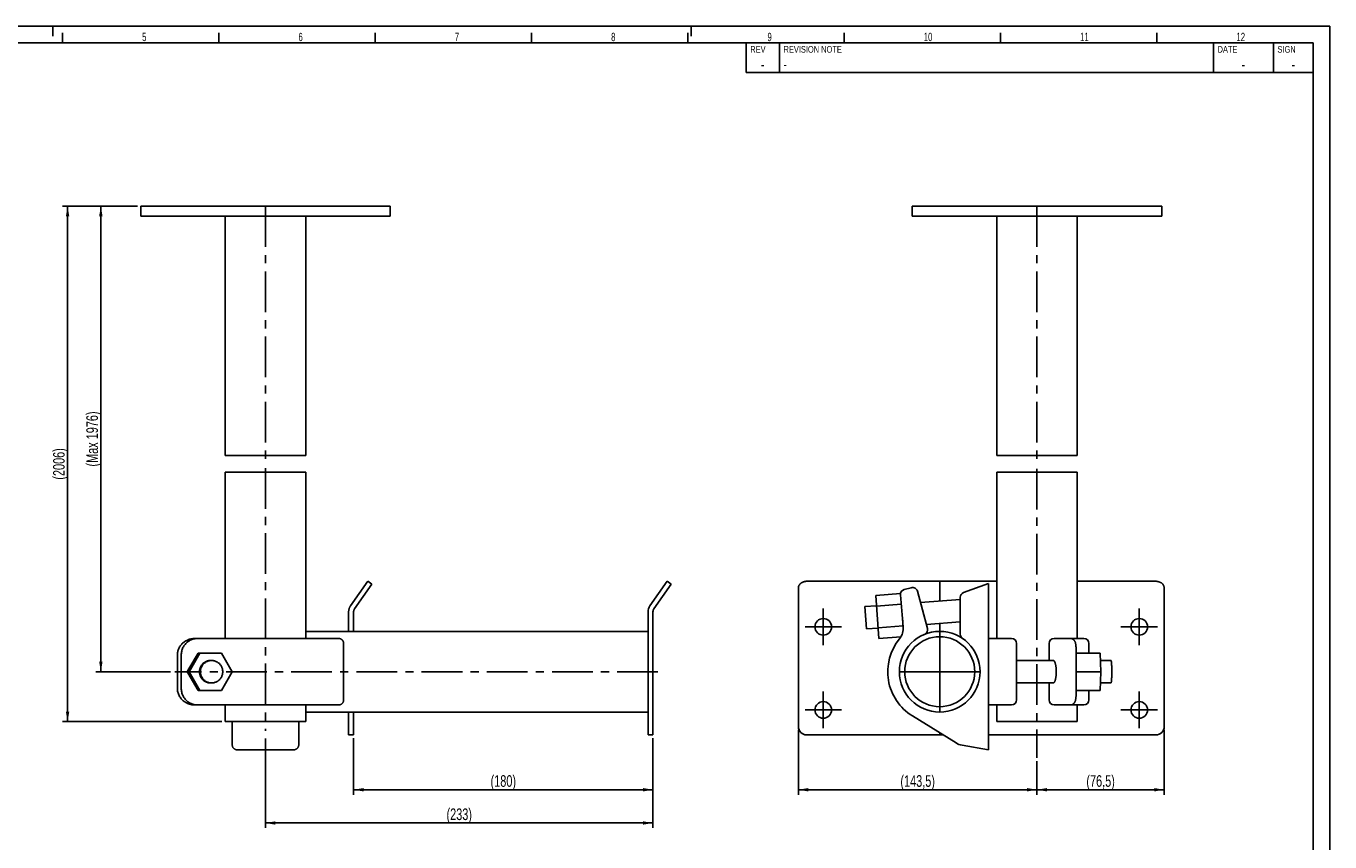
# Model space of a CAD drawing. Extents: x 0 to 594, y 0 to 420.
# Tile 3 of 3: x 202 to 594, y 175 to 420. Entities that reach past the tile are written whole.
import ezdxf

# ---------------------------------------------------------------- set-up
doc = ezdxf.new("R2010")
doc.units = 0
doc.header["$LTSCALE"] = 32.67
doc.linetypes.add('CENTER', pattern=[0.6, 0.375, -0.075, 0.075, -0.075])
doc.linetypes.add('PHANTOM', pattern=[0.8, 0.45, -0.05, 0.1, -0.05, 0.1, -0.05])
doc.layers.get('0').update_dxf_attribs({"linetype": 'CONTINUOUS'})
for name, color, linetype in [('03__ASM_ALL_CURVES', 7, 'CONTINUOUS'), ('100-201_DXF_CONTINUOUS_LIN', 7, 'CONTINUOUS'), ('130-252_DXF_AXIS', 7, 'CONTINUOUS'), ('130-252_DXF_CONTINUOUS_LIN', 7, 'CONTINUOUS'), ('130-254_DXF_AXIS', 7, 'CONTINUOUS'), ('130-254_DXF_CONTINUOUS_LIN', 7, 'CONTINUOUS'), ('130-265_DXF_BALLOON', 7, 'CONTINUOUS'), ('130-265_DXF_FORMAT', 7, 'CONTINUOUS'), ('136085_DXF_AXIS', 7, 'CONTINUOUS'), ('136085_DXF_CONTINUOUS_LINE', 7, 'CONTINUOUS'), ('APS_LAYHERKODXF_CONTINUOUS', 7, 'CONTINUOUS')]:
    doc.layers.add(name, color=color, linetype=linetype)
doc.styles.get("Standard").update_dxf_attribs({"font": 'txt', "width": 0.7})
doc.styles.add('TEXTSTYLE_2', font='txt', dxfattribs={"width": 0.7})
doc.dimstyles.new('DIMSTYLE_1', dxfattribs={"dimtxt": 3.5, "dimasz": 3, "dimexe": 1.5, "dimexo": 1, "dimgap": 0.875, "dimtad": 1, "dimdec": 3, "dimlfac": 2, "dimtxsty": 'STANDARD', "dimblk": '_ARROW_FILLED', "dimblk1": '_ARROW_FILLED', "dimblk2": '_ARROW_FILLED', "dimcen": 0.09, "dimazin": 3, "dimtp": 0.5, "dimtm": 0.5, "dimtfac": 1, "dimtdec": 0, "dimtofl": 0, "dimtmove": 0, "dimatfit": 3, "dimtolj": 1})
doc.dimstyles.new('DIMSTYLE_2', dxfattribs={"dimtxt": 3.5, "dimasz": 3, "dimexe": 1.5, "dimexo": 1, "dimgap": 0.875, "dimtad": 1, "dimdec": 3, "dimlfac": 2, "dimtxsty": 'STANDARD', "dimblk": '_ARROW_FILLED', "dimblk1": '_ARROW_FILLED', "dimblk2": '_ARROW_FILLED', "dimcen": 0.09, "dimazin": 3, "dimtp": 2, "dimtm": 2, "dimtfac": 1, "dimtdec": 0, "dimtofl": 0, "dimtmove": 0, "dimatfit": 3, "dimtolj": 1})
doc.dimstyles.new('DIMSTYLE_3', dxfattribs={"dimtxt": 3.5, "dimasz": 3, "dimexe": 1.5, "dimexo": 1, "dimgap": 0.875, "dimtad": 1, "dimdec": 3, "dimlfac": 2, "dimtxsty": 'STANDARD', "dimblk": '_ARROW_FILLED', "dimblk1": '_ARROW_FILLED', "dimblk2": '_ARROW_FILLED', "dimcen": 0.09, "dimazin": 3, "dimtp": 0.3, "dimtm": 0.3, "dimtfac": 1, "dimtdec": 0, "dimtofl": 0, "dimtmove": 0, "dimatfit": 3, "dimtolj": 1})
doc.dimstyles.new('DIMSTYLE_4', dxfattribs={"dimtxt": 3.5, "dimasz": 3, "dimexe": 1.5, "dimexo": 1, "dimgap": 0.875, "dimtad": 1, "dimdec": 3, "dimlfac": 2, "dimtxsty": 'STANDARD', "dimblk": '_ARROW_FILLED', "dimblk1": '_ARROW_FILLED', "dimblk2": '_ARROW_FILLED', "dimcen": 0.09, "dimazin": 3, "dimtp": 1.2, "dimtm": 1.2, "dimtfac": 1, "dimtdec": 0, "dimtofl": 0, "dimtmove": 0, "dimatfit": 3, "dimtolj": 1})

# ---------------------------------------------------------------- blocks, each defined once
blk = doc.blocks.new('_ARROW_FILLED')
at = {"color": 0, "linetype": 'BYBLOCK'}
blk.add_solid([(0, 0), (-1, 0.17), (-1, -0.17)], dxfattribs=at)
blk = doc.blocks.new('*D2')
at = {"layer": '130-265_DXF_BALLOON', "color": 2, "linetype": 'CONTINUOUS'}
for p, q in [((273.98, 205.69), (273.98, 178.8)), ((390.48, 205.8), (390.48, 178.8)), ((273.98, 180.3), (332.23, 180.3)), ((390.48, 180.3), (332.23, 180.3))]:
    blk.add_line(p, q, dxfattribs=at)
at = {"layer": '130-265_DXF_BALLOON', "color": 2, "linetype": 'CONTINUOUS', "xscale": 3, "yscale": 3, "zscale": 3, "rotation": 180}
blk.add_blockref('_ARROW_FILLED', (273.98, 180.3), dxfattribs=at)
at = {"layer": '130-265_DXF_BALLOON', "color": 2, "linetype": 'CONTINUOUS', "xscale": 3, "yscale": 3, "zscale": 3}
blk.add_blockref('_ARROW_FILLED', (390.48, 180.3), dxfattribs=at)
at = {"layer": '130-265_DXF_BALLOON', "color": 2, "linetype": 'CONTINUOUS', "insert": (332.23, 184.68), "char_height": 3.5, "width": 16.125, "attachment_point": 2}
blk.add_mtext('(233)', dxfattribs=at)
blk = doc.blocks.new('*D3')
at = {"layer": '130-265_DXF_BALLOON', "color": 2, "linetype": 'CONTINUOUS'}
for p, q in [((300.48, 205.8), (300.48, 188.8)), ((390.48, 205.8), (390.48, 188.8)), ((300.48, 190.3), (345.48, 190.3)), ((390.48, 190.3), (345.48, 190.3))]:
    blk.add_line(p, q, dxfattribs=at)
at = {"layer": '130-265_DXF_BALLOON', "color": 2, "linetype": 'CONTINUOUS', "xscale": 3, "yscale": 3, "zscale": 3, "rotation": 180}
blk.add_blockref('_ARROW_FILLED', (300.48, 190.3), dxfattribs=at)
at = {"layer": '130-265_DXF_BALLOON', "color": 2, "linetype": 'CONTINUOUS', "xscale": 3, "yscale": 3, "zscale": 3}
blk.add_blockref('_ARROW_FILLED', (390.48, 190.3), dxfattribs=at)
at = {"layer": '130-265_DXF_BALLOON', "color": 2, "linetype": 'CONTINUOUS', "insert": (345.48, 194.68), "char_height": 3.5, "width": 15.75, "attachment_point": 2}
blk.add_mtext('(180)', dxfattribs=at)
blk = doc.blocks.new('*D4')
at = {"layer": '130-265_DXF_BALLOON', "color": 2, "linetype": 'CONTINUOUS'}
for p, q in [((235.48, 365.8), (212.98, 365.8)), ((214.48, 365.8), (214.48, 288.3)), ((214.48, 210.8), (214.48, 288.3)), ((260.86, 210.8), (212.98, 210.8))]:
    blk.add_line(p, q, dxfattribs=at)
at = {"layer": '130-265_DXF_BALLOON', "color": 2, "linetype": 'CONTINUOUS', "xscale": 3, "yscale": 3, "zscale": 3}
for p, rotation in [((214.48, 365.8), 90), ((214.48, 210.8), 270)]:
    blk.add_blockref('_ARROW_FILLED', p, dxfattribs=dict(at, rotation=rotation))
at = {"layer": '130-265_DXF_BALLOON', "color": 2, "linetype": 'CONTINUOUS', "insert": (210.11, 288.3), "char_height": 3.5, "width": 21, "attachment_point": 2, "rotation": 90}
blk.add_mtext('(2006)', dxfattribs=at)
blk = doc.blocks.new('*D5')
at = {"layer": '130-265_DXF_BALLOON', "color": 2, "linetype": 'CONTINUOUS'}
for p, q in [((434.18, 208.3), (434.18, 188.8)), ((434.18, 190.3), (470.06, 190.3)), ((505.93, 190.3), (470.06, 190.3)), ((505.93, 190.3), (505.93, 188.8))]:
    blk.add_line(p, q, dxfattribs=at)
at = {"layer": '130-265_DXF_BALLOON', "color": 2, "linetype": 'CONTINUOUS', "xscale": 3, "yscale": 3, "zscale": 3, "rotation": 180}
blk.add_blockref('_ARROW_FILLED', (434.18, 190.3), dxfattribs=at)
at = {"layer": '130-265_DXF_BALLOON', "color": 2, "linetype": 'CONTINUOUS', "xscale": 3, "yscale": 3, "zscale": 3}
blk.add_blockref('_ARROW_FILLED', (505.93, 190.3), dxfattribs=at)
at = {"layer": '130-265_DXF_BALLOON', "color": 2, "linetype": 'CONTINUOUS', "insert": (470.06, 194.68), "char_height": 3.5, "width": 22.125, "attachment_point": 2}
blk.add_mtext('(143,5)', dxfattribs=at)
blk = doc.blocks.new('*D6')
at = {"layer": '130-265_DXF_BALLOON', "color": 2, "linetype": 'CONTINUOUS'}
for p, q in [((544.18, 208.3), (544.18, 188.8)), ((505.93, 198.94), (505.93, 188.8)), ((505.93, 190.3), (525.06, 190.3)), ((544.18, 190.3), (525.06, 190.3))]:
    blk.add_line(p, q, dxfattribs=at)
at = {"layer": '130-265_DXF_BALLOON', "color": 2, "linetype": 'CONTINUOUS', "xscale": 3, "yscale": 3, "zscale": 3, "rotation": 180}
blk.add_blockref('_ARROW_FILLED', (505.93, 190.3), dxfattribs=at)
at = {"layer": '130-265_DXF_BALLOON', "color": 2, "linetype": 'CONTINUOUS', "xscale": 3, "yscale": 3, "zscale": 3}
blk.add_blockref('_ARROW_FILLED', (544.18, 190.3), dxfattribs=at)
at = {"layer": '130-265_DXF_BALLOON', "color": 2, "linetype": 'CONTINUOUS', "insert": (525.06, 194.68), "char_height": 3.5, "width": 19.5, "attachment_point": 2}
blk.add_mtext('(76,5)', dxfattribs=at)
blk = doc.blocks.new('*D7')
at = {"layer": '130-265_DXF_BALLOON', "color": 2, "linetype": 'CONTINUOUS'}
for p, q in [((224.48, 365.8), (222.98, 365.8)), ((224.48, 365.8), (224.48, 295.8)), ((224.48, 225.8), (224.48, 295.8)), ((245.42, 225.8), (222.98, 225.8))]:
    blk.add_line(p, q, dxfattribs=at)
at = {"layer": '130-265_DXF_BALLOON', "color": 2, "linetype": 'CONTINUOUS', "xscale": 3, "yscale": 3, "zscale": 3}
for p, rotation in [((224.48, 365.8), 90), ((224.48, 225.8), 270)]:
    blk.add_blockref('_ARROW_FILLED', p, dxfattribs=dict(at, rotation=rotation))
at = {"layer": '130-265_DXF_BALLOON', "color": 2, "linetype": 'CONTINUOUS', "insert": (220.11, 295.8), "char_height": 3.5, "width": 36, "attachment_point": 2, "rotation": 90}
blk.add_mtext('(Max 1976)', dxfattribs=at)

msp = doc.modelspace()

# ---------------------------------------------------------------- linework, layer by layer
at = {"color": 7, "linetype": 'CONTINUOUS'}
for p, q in [((261.85922, 290.8036), (286.10922, 290.8036)), ((493.80825, 290.8036), (518.05825, 290.8036)), ((286.10922, 285.8035), (261.85922, 285.8035)), ((518.05825, 285.8035), (493.80825, 285.8035))]:
    msp.add_line(p, q, dxfattribs=at)
at = {"layer": '03__ASM_ALL_CURVES', "color": 2, "linetype": 'PHANTOM'}
for p, q in [((304.71999, 252.99507), (299.52677, 245.57839)), ((305.94871, 252.13471), (300.75549, 244.71802)), ((305.94871, 252.13471), (304.71999, 252.99507)), ((476.68325, 252.99507), (476.68325, 247.07252)), ((298.98422, 243.85766), (298.98422, 237.92855)), ((300.48422, 243.85766), (300.48422, 237.92855)), ((476.68325, 240.30364), (476.68325, 237.92855)), ((476.68325, 236.32855), (476.68325, 215.27855)), ((298.98422, 213.67855), (298.98422, 206.80355)), ((300.48422, 213.67855), (300.48422, 206.80355)), ((300.48422, 206.80355), (298.98422, 206.80355)), ((476.68325, 207.4306), (476.68325, 206.80355))]:
    msp.add_line(p, q, dxfattribs=at)
for radius in [3, 1.5]:
    msp.add_arc((301.98422, 243.85766), radius, 145, 180, dxfattribs=at)
at = {"layer": '100-201_DXF_CONTINUOUS_LIN', "color": 7, "linetype": 'CONTINUOUS'}
for p, q in [((236.48422, 365.80355), (236.48422, 362.80355)), ((236.48422, 365.80355), (311.48422, 365.80355)), ((311.48422, 365.80355), (311.48422, 362.80355)), ((468.43325, 365.80355), (468.43325, 362.80355)), ((468.43325, 365.80355), (543.43325, 365.80355)), ((543.43325, 365.80355), (543.43325, 362.80355)), ((236.48422, 362.80355), (311.48422, 362.80355)), ((468.43325, 362.80355), (543.43325, 362.80355))]:
    msp.add_line(p, q, dxfattribs=at)
at = {"layer": '130-252_DXF_AXIS', "color": 7, "linetype": 'CENTER'}
for p, q in [((441.68325, 239.30355), (441.68325, 244.80355)), ((536.68325, 239.30355), (536.68325, 244.80355)), ((441.68325, 239.30355), (436.18325, 239.30355)), ((441.68325, 239.30355), (441.68325, 233.80355)), ((441.68325, 239.30355), (447.18325, 239.30355)), ((536.68325, 239.30355), (531.18325, 239.30355)), ((536.68325, 239.30355), (542.18325, 239.30355)), ((536.68325, 239.30355), (536.68325, 233.80355)), ((441.68325, 214.30355), (441.68325, 219.80355)), ((536.68325, 214.30355), (536.68325, 219.80355)), ((441.68325, 214.30355), (436.18325, 214.30355)), ((441.68325, 214.30355), (441.68325, 208.80355)), ((441.68325, 214.30355), (447.18325, 214.30355)), ((536.68325, 214.30355), (531.18325, 214.30355)), ((536.68325, 214.30355), (542.18325, 214.30355)), ((536.68325, 214.30355), (536.68325, 208.80355))]:
    msp.add_line(p, q, dxfattribs=at)
at = {"layer": '130-252_DXF_CONTINUOUS_LIN', "color": 3, "linetype": 'CONTINUOUS'}
for p, q in [((389.52677, 245.57839), (394.71999, 252.99507)), ((434.18325, 209.30355), (434.18325, 250.94719)), ((436.68325, 252.99507), (493.80825, 252.99507)), ((518.05825, 252.99507), (541.68325, 252.99507)), ((544.18325, 209.30355), (544.18325, 250.94719)), ((388.98422, 206.80355), (388.98422, 243.85766)), ((436.68325, 206.80355), (477.6969, 206.80355)), ((491.30825, 206.80355), (541.68325, 206.80355))]:
    msp.add_line(p, q, dxfattribs=at)
at = {"layer": '130-252_DXF_CONTINUOUS_LIN', "color": 7, "linetype": 'CONTINUOUS'}
for p, q in [((395.94871, 252.13471), (390.75549, 244.71802)), ((395.94871, 252.13471), (394.71999, 252.99507)), ((390.48422, 243.85766), (390.48422, 206.80355)), ((390.48422, 206.80355), (388.98422, 206.80355))]:
    msp.add_line(p, q, dxfattribs=at)
at = {"layer": '130-252_DXF_CONTINUOUS_LIN', "color": 3, "linetype": 'CONTINUOUS'}
for points in [[(436.68325, 252.99507), (436.51859, 252.99053), (436.35601, 252.97742), (436.19552, 252.95572), (436.03644, 252.92529), (435.87945, 252.88628), (435.72654, 252.83919), (435.57777, 252.78392), (435.43308, 252.72056), (435.29432, 252.64994), (435.16157, 252.57196), (435.03475, 252.4867), (434.91548, 252.39526), (434.80385, 252.29756), (434.69977, 252.19368), (434.60457, 252.08493), (434.51836, 251.97127), (434.44102, 251.85275), (434.37355, 251.73088), (434.31606, 251.60563), (434.26844, 251.47702), (434.23128, 251.34671), (434.2048, 251.21525), (434.18879, 251.08207), (434.18325, 250.94719)], [(544.18325, 250.94719), (544.1777, 251.08207), (544.16169, 251.21525), (544.13521, 251.34671), (544.09806, 251.47702), (544.05043, 251.60563), (543.99295, 251.73088), (543.92547, 251.85275), (543.84813, 251.97127), (543.76192, 252.08493), (543.66672, 252.19368), (543.56264, 252.29756), (543.45101, 252.39526), (543.33174, 252.4867), (543.20492, 252.57196), (543.07217, 252.64994), (542.93342, 252.72056), (542.78873, 252.78392), (542.63996, 252.83919), (542.48705, 252.88628), (542.33005, 252.92529), (542.17097, 252.95572), (542.01048, 252.97742), (541.8479, 252.99053), (541.68325, 252.99507)]]:
    msp.add_lwpolyline(points, dxfattribs=at)
for centre in [(441.68325, 239.30355), (536.68325, 239.30355), (441.68325, 214.30355), (536.68325, 214.30355)]:
    msp.add_circle(centre, 2.5, dxfattribs=at)
for centre, radius, start, end in [((391.98422, 243.85766), 3, 145, 180), ((436.68325, 209.30355), 2.5, 180, 270), ((541.68325, 209.30355), 2.5, 270, 360)]:
    msp.add_arc(centre, radius, start, end, dxfattribs=at)
at = {"layer": '130-252_DXF_CONTINUOUS_LIN', "color": 7, "linetype": 'CONTINUOUS'}
msp.add_arc((391.98422, 243.85766), 1.5, 145, 180, dxfattribs=at)
at = {"layer": '130-254_DXF_AXIS', "color": 7, "linetype": 'CENTER'}
for p, q in [((476.68325, 225.80355), (476.68325, 239.32855)), ((391.98422, 225.80355), (246.67996, 225.80355)), ((476.68325, 225.80355), (463.15825, 225.80355)), ((476.68325, 225.80355), (490.20825, 225.80355)), ((476.68325, 225.80355), (476.68325, 212.27855))]:
    msp.add_line(p, q, dxfattribs=at)
at = {"layer": '130-254_DXF_CONTINUOUS_LIN', "color": 7, "linetype": 'CONTINUOUS'}
for p, q in [((388.98422, 237.92855), (286.10922, 237.92855)), ((388.98422, 213.67855), (286.10922, 213.67855))]:
    msp.add_line(p, q, dxfattribs=at)
for radius in [12.125, 10.525]:
    msp.add_circle((476.68325, 225.80355), radius, dxfattribs=at)
at = {"layer": '130-265_DXF_FORMAT', "color": 7, "linetype": 'CONTINUOUS'}
for p, q in [((0, 420), (594, 420)), ((210, 417), (210, 420)), ((402, 417), (402, 420)), ((594, 0), (594, 420)), ((213, 415), (213, 418)), ((260, 415), (260, 418)), ((307, 415), (307, 418)), ((354, 415), (354, 418)), ((401, 415), (401, 418)), ((448, 415), (448, 418)), ((495, 415), (495, 418)), ((542, 415), (542, 418)), ((589, 415), (25, 415)), ((589, 414.99996), (418.5, 414.99996)), ((418.5, 414.99996), (418.5, 405.99996)), ((428.5, 414.99996), (428.5, 405.99996)), ((559, 414.99996), (559, 405.99996)), ((577, 414.99996), (577, 405.99996)), ((589, 5), (589, 415)), ((589, 414.99996), (589, 405.99996)), ((589, 405.99996), (418.5, 405.99996))]:
    msp.add_line(p, q, dxfattribs=at)
at = {"layer": '136085_DXF_AXIS', "color": 7, "linetype": 'CENTER'}
for p, q in [((273.98422, 365.80355), (273.98422, 287.8336)), ((505.93325, 365.80355), (505.93325, 287.8336)), ((273.98422, 287.06099), (273.98422, 208.04716)), ((505.93325, 286.85665), (505.93325, 199.88847))]:
    msp.add_line(p, q, dxfattribs=at)
at = {"layer": '136085_DXF_CONTINUOUS_LINE', "color": 7, "linetype": 'CONTINUOUS'}
for p, q in [((261.85922, 362.80355), (261.85922, 290.8036)), ((286.10922, 362.80355), (286.10922, 290.8036)), ((493.80825, 362.80355), (493.80825, 290.8036)), ((518.05825, 362.80355), (518.05825, 290.8036)), ((261.85922, 285.8035), (261.85922, 235.80355)), ((286.10922, 285.8035), (286.10922, 235.80355)), ((493.80825, 285.8035), (493.80825, 235.80355)), ((518.05825, 285.8035), (518.05825, 235.80355)), ((261.85922, 215.80355), (261.85922, 210.80355)), ((286.10922, 215.80355), (286.10922, 210.80355)), ((493.80825, 215.80355), (493.80825, 210.80355)), ((518.05825, 215.80355), (518.05825, 210.80355)), ((286.10922, 210.80355), (261.85922, 210.80355)), ((518.05825, 210.80355), (493.80825, 210.80355))]:
    msp.add_line(p, q, dxfattribs=at)
at = {"layer": 'APS_LAYHERKODXF_CONTINUOUS', "color": 7, "linetype": 'CONTINUOUS'}
for p, q in [((468.14925, 251.07937), (465.98427, 250.49927)), ((491.30825, 252.30355), (483.83798, 249.5846)), ((491.30825, 252.30355), (491.30825, 235.80355)), ((457.45201, 248.76222), (464.89681, 249.31937)), ((457.45201, 248.76222), (458.42147, 235.80806)), ((465.71805, 239.32024), (464.87821, 248.91965)), ((472.98995, 238.80917), (469.98637, 250.01871)), ((470.89193, 246.63911), (482.85066, 247.53407)), ((482.85101, 237.06615), (482.85101, 248.17506)), ((454.19463, 245.38953), (457.68487, 245.65073)), ((454.69837, 238.65835), (454.19463, 245.38953)), ((457.69438, 245.52368), (465.12665, 246.07989)), ((458.17911, 239.0466), (465.65819, 239.60632)), ((465.73086, 238.63529), (465.45218, 242.3591)), ((465.6677, 239.47927), (465.7039, 239.48198)), ((472.66999, 240.0033), (482.85101, 240.76522)), ((252.80511, 235.80355), (295.96108, 235.80355)), ((454.69837, 238.65835), (458.18861, 238.91955)), ((458.42147, 235.80806), (465.01839, 236.30176)), ((491.30825, 235.80355), (498.26548, 235.80355)), ((491.30825, 215.80355), (491.30825, 235.80355)), ((520.05723, 235.80355), (511.07543, 235.80355)), ((250.67677, 226.16045), (253.70788, 231.42855)), ((251.02556, 225.80355), (254.26409, 231.42855)), ((253.70788, 231.42855), (260.74117, 231.42855)), ((260.74117, 231.42855), (263.97971, 225.80355)), ((297.48422, 217.30355), (297.48422, 234.30355)), ((499.76548, 217.30355), (499.76548, 234.30355)), ((509.57543, 234.30355), (509.57543, 229.17855)), ((517.73312, 231.73772), (517.72454, 232.04684)), ((517.74149, 231.24955), (517.73312, 231.73772)), ((524.92212, 231.42855), (517.7391, 231.42855)), ((521.55825, 234.30355), (521.55825, 231.42855)), ((525.16448, 225.80355), (524.92212, 231.42855)), ((247.48422, 220.80355), (247.48422, 230.80355)), ((248.65729, 230.80355), (248.65729, 220.80355)), ((510.83554, 229.17855), (499.76548, 229.17855)), ((517.7438, 230.91107), (517.74149, 231.24955)), ((517.7438, 230.91107), (517.74399, 226.26502)), ((528.16999, 229.17855), (525.01906, 229.17855)), ((250.46841, 225.80355), (250.67677, 226.16045)), ((250.67677, 225.44665), (250.46841, 225.80355)), ((251.02556, 225.80355), (250.46841, 225.80355)), ((253.70788, 220.17855), (250.67677, 225.44665)), ((254.26409, 220.17855), (251.02556, 225.80355)), ((263.97971, 225.80355), (260.74117, 220.17855)), ((525.16448, 225.80355), (517.71968, 225.80355)), ((517.74378, 220.69089), (517.74399, 225.34209)), ((524.92212, 220.17855), (525.16448, 225.80355)), ((260.74117, 220.17855), (253.70788, 220.17855)), ((510.83554, 222.42855), (499.76548, 222.42855)), ((509.57543, 222.42855), (509.57543, 217.30355)), ((517.73302, 219.86525), (517.74144, 220.35281)), ((524.92212, 220.17855), (517.73911, 220.17855)), ((517.74144, 220.35281), (517.74378, 220.69089)), ((521.55825, 220.17855), (521.55825, 217.30355)), ((528.16999, 222.42855), (525.01906, 222.42855)), ((295.96108, 215.80355), (252.80511, 215.80355)), ((498.26548, 215.80355), (491.30825, 215.80355)), ((491.30825, 202.30355), (491.30825, 215.80355)), ((520.05819, 215.80355), (511.07543, 215.80355)), ((468.46324, 212.51551), (481.62841, 204.37152)), ((263.98422, 210.80355), (263.98422, 203.82669)), ((283.98422, 210.80355), (283.98422, 203.82669)), ((282.48422, 202.30355), (265.48422, 202.30355)), ((483.39057, 203.69965), (491.30825, 202.30355))]:
    msp.add_line(p, q, dxfattribs=at)
for points in [[(247.48422, 230.80355), (247.48974, 231.04741), (247.50907, 231.29276), (247.54223, 231.53961), (247.58886, 231.78882), (247.64931, 232.03953), (247.72459, 232.28915), (247.81615, 232.53945), (247.92255, 232.78867), (248.0404, 233.02897), (248.16877, 233.25746), (248.30861, 233.47702), (248.45938, 233.68858), (248.62085, 233.89244), (248.79326, 234.08829), (248.97685, 234.27608), (249.17209, 234.45642), (249.37852, 234.62869), (249.59493, 234.79099), (249.82073, 234.94304), (250.05651, 235.08511), (250.30292, 235.21615), (250.5622, 235.33688), (250.83211, 235.44657), (251.10657, 235.54193), (251.3847, 235.62196), (251.66737, 235.68766), (251.95109, 235.7387), (252.23471, 235.77497), (252.51938, 235.79659), (252.80511, 235.80355)], [(253.53803, 235.80355), (253.25579, 235.79519), (252.97435, 235.7701), (252.69468, 235.72836), (252.41775, 235.67009), (252.1445, 235.59547), (251.87579, 235.50472), (251.61253, 235.3981), (251.35564, 235.27598), (251.10597, 235.13872), (250.86435, 234.98675), (250.63165, 234.82058), (250.40866, 234.64076), (250.19613, 234.44784), (249.99482, 234.24248), (249.80545, 234.02538), (249.62865, 233.79725), (249.46505, 233.55883), (249.31526, 233.311), (249.17977, 233.05456), (249.05907, 232.79035), (248.9536, 232.51936), (248.86372, 232.24248), (248.78974, 231.96061), (248.73195, 231.67483), (248.69052, 231.38612), (248.66561, 231.09537), (248.65729, 230.80355)], [(297.48422, 234.30355), (297.48044, 234.41299), (297.46831, 234.52163), (297.44783, 234.6295), (297.41856, 234.73781), (297.38095, 234.84533), (297.3363, 234.94838), (297.28474, 235.04591), (297.22614, 235.13896), (297.16141, 235.22694), (297.09076, 235.30984), (297.01398, 235.38766), (296.93129, 235.45988), (296.84271, 235.52673), (296.74822, 235.58798), (296.64796, 235.64237), (296.54065, 235.69014), (296.42757, 235.73104), (296.31267, 235.76304), (296.19729, 235.78545), (296.08009, 235.79896), (295.96108, 235.80355)], [(517.72454, 232.04684), (517.71942, 232.19578), (517.71379, 232.34073), (517.70766, 232.48155), (517.70106, 232.61817), (517.69402, 232.7505), (517.68657, 232.87846), (517.67872, 233.00199), (517.67049, 233.12106), (517.6619, 233.23564), (517.65296, 233.34573), (517.6437, 233.45134), (517.6341, 233.55253), (517.62419, 233.64947), (517.61396, 233.7422), (517.60342, 233.83089), (517.59251, 233.91601), (517.58124, 233.99754), (517.56955, 234.07578), (517.55728, 234.15169), (517.54432, 234.2256), (517.53059, 234.29746), (517.51589, 234.36791), (517.50007, 234.43709), (517.48288, 234.5054), (517.4638, 234.57407), (517.44253, 234.64309), (517.41852, 234.71306), (517.39037, 234.78628), (517.3566, 234.86423), (517.31666, 234.94563), (517.27051, 235.02855), (517.21725, 235.11276), (517.15614, 235.19758), (517.08797, 235.28036), (517.01274, 235.3599), (516.93005, 235.43562), (516.84101, 235.50599), (516.74651, 235.57003), (516.64687, 235.62728), (516.54266, 235.67723), (516.43499, 235.71911), (516.32449, 235.7527), (516.21107, 235.77805), (516.09539, 235.79489), (515.97896, 235.80288), (515.9392, 235.80354)], [(254.13704, 225.80355), (254.1436, 226.01243), (254.16268, 226.21902), (254.19428, 226.42332), (254.23862, 226.62612), (254.29549, 226.82663), (254.36422, 227.02249), (254.44503, 227.21372), (254.5377, 227.40031), (254.64091, 227.57987), (254.7545, 227.75199), (254.87863, 227.91709), (255.01249, 228.07403), (255.15641, 228.22307), (255.31004, 228.36394), (255.47154, 228.49468), (255.64101, 228.6151), (255.81833, 228.72539), (256.00131, 228.82415), (256.18999, 228.91119), (256.38433, 228.98669), (256.58203, 229.04983), (256.78312, 229.10046), (256.98757, 229.13871), (257.19309, 229.16424), (257.39966, 229.17691), (257.50263, 229.17846)], [(257.76383, 229.17846), (257.65917, 229.17684), (257.45277, 229.1641), (257.24762, 229.13855), (257.0437, 229.10032), (256.84327, 229.04984), (256.64636, 228.98701), (256.45293, 228.91194), (256.26511, 228.82545), (256.08293, 228.72738), (255.90635, 228.61789), (255.73746, 228.49825), (255.5763, 228.36828), (255.42282, 228.22816), (255.27887, 228.07973), (255.14478, 227.92323), (255.02023, 227.75841), (254.90614, 227.58638), (254.80236, 227.40672), (254.70905, 227.21986), (254.62762, 227.02818), (254.55831, 226.83168), (254.50089, 226.63035), (254.4561, 226.42664), (254.42418, 226.22133), (254.4049, 226.01364), (254.39825, 225.80355)], [(261.12942, 225.80355), (261.12287, 226.01243), (261.10379, 226.21902), (261.07219, 226.42332), (261.02784, 226.62612), (260.97098, 226.82663), (260.90225, 227.02249), (260.82144, 227.21372), (260.72877, 227.40031), (260.62555, 227.57987), (260.51196, 227.75199), (260.38783, 227.91709), (260.25398, 228.07403), (260.11006, 228.22307), (259.95642, 228.36394), (259.79493, 228.49468), (259.62546, 228.6151), (259.44814, 228.72539), (259.26515, 228.82415), (259.07648, 228.91119), (258.88214, 228.98669), (258.68443, 229.04983), (258.48335, 229.10046), (258.2789, 229.13871), (258.07338, 229.16424), (257.8668, 229.17691), (257.76383, 229.17846)], [(511.72457, 225.80355), (511.72413, 225.90964), (511.72281, 226.01541), (511.72063, 226.12088), (511.71757, 226.22612), (511.71364, 226.33106), (511.70885, 226.43542), (511.70319, 226.53924), (511.69666, 226.64249), (511.68929, 226.74482), (511.68108, 226.8462), (511.67202, 226.94665), (511.66214, 227.04596), (511.65142, 227.14416), (511.63987, 227.24121), (511.62754, 227.33675), (511.61441, 227.43075), (511.6005, 227.52324), (511.58583, 227.61399), (511.5704, 227.70302), (511.5542, 227.79032), (511.5373, 227.87559), (511.51968, 227.95881), (511.50135, 228.04001), (511.48236, 228.11893), (511.46271, 228.19559), (511.44238, 228.26999), (511.42146, 228.34188), (511.39992, 228.41125), (511.37777, 228.47813), (511.35508, 228.54226), (511.33186, 228.60363), (511.30811, 228.66225), (511.28387, 228.71796), (511.25916, 228.77076), (511.23396, 228.82064), (511.20838, 228.86741), (511.18242, 228.91104), (511.15607, 228.95156), (511.1294, 228.98885), (511.1024, 229.0229), (511.07507, 229.05373), (511.04754, 229.08119), (511.01979, 229.10527), (510.99182, 229.12599), (510.96371, 229.14329), (510.93545, 229.15716), (510.90704, 229.16761), (510.87859, 229.17459), (510.85011, 229.1781), (510.83554, 229.17855)], [(528.16999, 229.17846), (528.17782, 229.17684), (528.19327, 229.1641), (528.20862, 229.13855), (528.22388, 229.10032), (528.23888, 229.04984), (528.25362, 228.98701), (528.2681, 228.91194), (528.28215, 228.82545), (528.29579, 228.72738), (528.309, 228.61789), (528.32164, 228.49825), (528.3337, 228.36828), (528.34519, 228.22816), (528.35596, 228.07973), (528.36599, 227.92323), (528.37532, 227.75841), (528.38385, 227.58638), (528.39162, 227.40672), (528.3986, 227.21986), (528.4047, 227.02818), (528.40988, 226.83168), (528.41418, 226.63035), (528.41753, 226.42664), (528.41992, 226.22133), (528.42137, 226.01364), (528.42186, 225.80355)], [(257.50263, 222.42864), (257.39797, 222.43026), (257.19157, 222.443), (256.98642, 222.46856), (256.7825, 222.50679), (256.58207, 222.55726), (256.38516, 222.62009), (256.19173, 222.69517), (256.00391, 222.78166), (255.82173, 222.87973), (255.64515, 222.98922), (255.47626, 223.10885), (255.3151, 223.23882), (255.16162, 223.37894), (255.01767, 223.52737), (254.88358, 223.68388), (254.75903, 223.8487), (254.64494, 224.02072), (254.54116, 224.20038), (254.44785, 224.38724), (254.36642, 224.57892), (254.29711, 224.77543), (254.23969, 224.97675), (254.1949, 225.18047), (254.16298, 225.38577), (254.1437, 225.59347), (254.13704, 225.80355)], [(254.39825, 225.80355), (254.4048, 225.59467), (254.42388, 225.38808), (254.45548, 225.18378), (254.49982, 224.98099), (254.55669, 224.78048), (254.62542, 224.58461), (254.70623, 224.39338), (254.7989, 224.2068), (254.90211, 224.02724), (255.0157, 223.85511), (255.13984, 223.69001), (255.27369, 223.53308), (255.41761, 223.38404), (255.57124, 223.24317), (255.73274, 223.11243), (255.90221, 222.992), (256.07953, 222.88171), (256.26251, 222.78296), (256.45119, 222.69592), (256.64553, 222.62041), (256.84323, 222.55727), (257.04432, 222.50665), (257.24877, 222.46839), (257.45429, 222.44286), (257.66086, 222.4302), (257.76383, 222.42864)], [(257.76383, 222.42864), (257.8685, 222.43026), (258.0749, 222.443), (258.28005, 222.46856), (258.48396, 222.50679), (258.6844, 222.55726), (258.88131, 222.62009), (259.07474, 222.69517), (259.26256, 222.78166), (259.44474, 222.87973), (259.62131, 222.98922), (259.79021, 223.10885), (259.95137, 223.23882), (260.10485, 223.37894), (260.2488, 223.52737), (260.38289, 223.68388), (260.50744, 223.8487), (260.62152, 224.02072), (260.72531, 224.20038), (260.81862, 224.38724), (260.90004, 224.57892), (260.96935, 224.77543), (261.02678, 224.97675), (261.07157, 225.18047), (261.10348, 225.38577), (261.12277, 225.59347), (261.12942, 225.80355)], [(510.83554, 222.42856), (510.84948, 222.42897), (510.87796, 222.4324), (510.90641, 222.4393), (510.93482, 222.44967), (510.96309, 222.46347), (510.99121, 222.4807), (511.01918, 222.50135), (511.04694, 222.52536), (511.07448, 222.55275), (511.10181, 222.5835), (511.12882, 222.61749), (511.1555, 222.65471), (511.18186, 222.69517), (511.20784, 222.73875), (511.23344, 222.78546), (511.25864, 222.83529), (511.28338, 222.88804), (511.30763, 222.94371), (511.3314, 223.00229), (511.35464, 223.06363), (511.37735, 223.12776), (511.39952, 223.19463), (511.42109, 223.264), (511.44203, 223.33585), (511.46236, 223.41019), (511.48203, 223.48684), (511.50106, 223.56583), (511.51942, 223.64712), (511.53707, 223.7304), (511.55398, 223.81564), (511.57018, 223.90287), (511.58563, 223.99191), (511.60034, 224.08282), (511.61429, 224.17553), (511.62744, 224.26966), (511.63978, 224.36515), (511.65132, 224.46206), (511.66204, 224.5602), (511.67194, 224.65965), (511.68103, 224.76033), (511.68926, 224.86188), (511.69664, 224.96426), (511.70317, 225.06749), (511.70883, 225.17133), (511.71363, 225.27577), (511.71756, 225.3808), (511.72063, 225.48613), (511.72281, 225.59164), (511.72413, 225.69745), (511.72457, 225.80355)], [(517.71968, 225.80355), (517.72474, 225.85365), (517.72921, 225.90404), (517.7331, 225.95473), (517.7364, 226.00573), (517.73912, 226.05702), (517.74125, 226.1086), (517.74277, 226.16045), (517.7437, 226.21259), (517.74404, 226.26501)], [(517.74404, 225.3421), (517.7437, 225.39452), (517.74277, 225.44665), (517.74125, 225.49851), (517.73912, 225.55008), (517.7364, 225.60138), (517.7331, 225.65237), (517.72921, 225.70306), (517.72474, 225.75346), (517.71968, 225.80355)], [(528.42186, 225.80355), (528.42137, 225.59467), (528.41995, 225.38808), (528.41758, 225.18378), (528.41426, 224.98099), (528.41001, 224.78048), (528.40486, 224.58461), (528.39881, 224.39338), (528.39188, 224.2068), (528.38416, 224.02724), (528.37565, 223.85511), (528.36636, 223.69001), (528.35635, 223.53308), (528.34558, 223.38404), (528.33408, 223.24317), (528.32199, 223.11243), (528.30931, 222.992), (528.29604, 222.88171), (528.28235, 222.78296), (528.26823, 222.69592), (528.25368, 222.62041), (528.23889, 222.55727), (528.22384, 222.50665), (528.20854, 222.46839), (528.19316, 222.44286), (528.1777, 222.4302), (528.16999, 222.42864)], [(247.48422, 220.80355), (247.49167, 220.52775), (247.51612, 220.25197), (247.55757, 219.9762), (247.61584, 219.69942), (247.69111, 219.42265), (247.78398, 219.14902), (247.89674, 218.8761), (248.0271, 218.60632), (248.16885, 218.35009), (248.31899, 218.11279), (248.48051, 217.88904), (248.65621, 217.67304), (248.84733, 217.46195), (249.05263, 217.2586), (249.27106, 217.06571), (249.50186, 216.88364), (249.74579, 216.71202), (250.00415, 216.55239), (250.27897, 216.40375), (250.56822, 216.2671), (250.86713, 216.14699), (251.17593, 216.04419), (251.4944, 215.95793), (251.8171, 215.89051), (252.14221, 215.84268), (252.47155, 215.8137), (252.80511, 215.80355)], [(248.65729, 220.80355), (248.66563, 220.5113), (248.69061, 220.22021), (248.73213, 219.93124), (248.79002, 219.64528), (248.8641, 219.36333), (248.95407, 219.08642), (249.05961, 218.81548), (249.18035, 218.55139), (249.31583, 218.29509), (249.46559, 218.04744), (249.6291, 217.80924), (249.80578, 217.58132), (249.995, 217.36443), (250.19613, 217.15927), (250.40845, 216.96652), (250.63124, 216.78683), (250.86373, 216.62077), (251.10515, 216.46887), (251.35467, 216.33163), (251.61143, 216.20949), (251.87461, 216.10283), (252.14332, 216.01199), (252.41663, 215.93728), (252.6937, 215.87892), (252.97361, 215.83709), (253.25538, 215.81194), (253.53803, 215.80355)], [(515.9392, 215.80356), (515.97891, 215.80422), (516.0953, 215.81221), (516.21094, 215.82904), (516.32434, 215.85437), (516.43482, 215.88794), (516.54248, 215.9298), (516.64669, 215.97973), (516.74633, 216.03696), (516.84083, 216.10098), (516.92988, 216.17134), (517.01256, 216.24703), (517.0878, 216.32655), (517.15597, 216.4093), (517.21708, 216.49409), (517.27034, 216.57827), (517.3165, 216.66116), (517.35643, 216.74252), (517.39022, 216.82045), (517.41836, 216.89363), (517.44238, 216.96357), (517.46365, 217.03254), (517.48273, 217.10116), (517.49992, 217.16941), (517.51574, 217.23852), (517.53044, 217.30888), (517.54416, 217.38066), (517.55712, 217.45447), (517.56939, 217.53028), (517.58107, 217.6084), (517.59234, 217.68982), (517.60325, 217.77483), (517.61379, 217.8634), (517.62402, 217.956), (517.63393, 218.05282), (517.64352, 218.15387), (517.65279, 218.25934), (517.66173, 218.36929), (517.67032, 218.48371), (517.67855, 218.60263), (517.68641, 218.72599), (517.69387, 218.85378), (517.70091, 218.98594), (517.70751, 219.12238), (517.71365, 219.26303), (517.71929, 219.40778), (517.72442, 219.55654), (517.73302, 219.86525)], [(295.96108, 215.80355), (296.07386, 215.80746), (296.18564, 215.81972), (296.2964, 215.84035), (296.40738, 215.86979), (296.51734, 215.90759), (296.62265, 215.95244), (296.72234, 216.00423), (296.81738, 216.06308), (296.90702, 216.1279), (296.99118, 216.19847), (297.06994, 216.27503), (297.14279, 216.35715), (297.20991, 216.44476), (297.27112, 216.53793), (297.32533, 216.63651), (297.37279, 216.74185), (297.41325, 216.85259), (297.44481, 216.96455), (297.46685, 217.07633), (297.47998, 217.18933), (297.48422, 217.30355)], [(265.48422, 202.30355), (265.37479, 202.30734), (265.26614, 202.31947), (265.15828, 202.33995), (265.04997, 202.36921), (264.94244, 202.40683), (264.8394, 202.45148), (264.74187, 202.50304), (264.64881, 202.56163), (264.56083, 202.62637), (264.47794, 202.69701), (264.40012, 202.7738), (264.3279, 202.85649), (264.26104, 202.94506), (264.19979, 203.03955), (264.14541, 203.13981), (264.09764, 203.24712), (264.05673, 203.36021), (264.02473, 203.4751), (264.00232, 203.59049), (263.98882, 203.70768), (263.98422, 203.82669)], [(283.98422, 203.82669), (283.98032, 203.71391), (283.96805, 203.60214), (283.94742, 203.49137), (283.91798, 203.3804), (283.88018, 203.27043), (283.83534, 203.16512), (283.78354, 203.06543), (283.7247, 202.97039), (283.65988, 202.88075), (283.5893, 202.79659), (283.51274, 202.71783), (283.43062, 202.64499), (283.34302, 202.57786), (283.24984, 202.51665), (283.15126, 202.46245), (283.04593, 202.41498), (282.93518, 202.37452), (282.82322, 202.34296), (282.71144, 202.32093), (282.59844, 202.30779), (282.48422, 202.30355)]]:
    msp.add_lwpolyline(points, dxfattribs=at)
for centre, radius, start, end in [((468.53748, 249.63048), 1.5, 15, 105), ((466.3725, 249.05038), 1.5, 105, 185), ((484.35101, 248.17506), 1.5, 110, 180), ((460.73707, 238.88446), 5, 320.6374115, 5), ((476.68325, 225.80355), 15.625, 140.6374115, 238.259006), ((471.54106, 238.42094), 1.5, 292.173216, 15), ((484.35101, 237.06615), 1.5, 180, 235.752293), ((498.26548, 234.30355), 1.5, 0, 90), ((511.07543, 234.30355), 1.5, 90, 180), ((520.05825, 234.30355), 1.5, 0, 90), ((498.26548, 217.30355), 1.5, 270, 360), ((511.07543, 217.30355), 1.5, 180, 270), ((520.05825, 217.30355), 1.5, 270, 360), ((484.25881, 208.62369), 5, 238.259006, 260)]:
    msp.add_arc(centre, radius, start, end, dxfattribs=at)

# ---------------------------------------------------------------- texts
at = {"layer": '130-265_DXF_FORMAT', "color": 2, "linetype": 'CONTINUOUS'}
for s, insert, char_height, width, attachment_point in [('5', (236.89085, 417.97664), 2.5, 2.6785714, 1), ('6', (283.89085, 417.97664), 2.5, 2.9464286, 1), ('7', (330.89085, 417.97664), 2.5, 2.9464286, 1), ('8', (377.89085, 417.97664), 2.5, 2.9464286, 1), ('9', (424.89085, 417.97664), 2.5, 2.9464286, 1), ('10', (471.89085, 417.97664), 2.5, 5.0892857, 1), ('11', (518.89085, 417.97664), 2.5, 4.2857143, 1), ('12', (565.89085, 417.97664), 2.5, 5.0892857, 1), ('-', (423.5, 410.24996), 3.5, 4.75, 2), ('-', (429.725, 409.99996), 3, 4.0714286, 1), ('-', (568, 410.24996), 3.5, 4.75, 2), ('-', (583, 410.24996), 3.5, 4.75, 2)]:
    msp.add_mtext(s, dxfattribs=dict(at, insert=insert, char_height=char_height, width=width, attachment_point=attachment_point))
at = {"layer": '130-265_DXF_FORMAT', "color": 2, "linetype": 'CONTINUOUS', "char_height": 2, "attachment_point": 1, "style": 'TEXTSTYLE_2'}
for s, insert, width in [('REV', (419.725, 413.99996), 4.2), ('REVISION NOTE', (429.725, 413.99996), 18.2), ('DATE', (560.225, 413.99996), 5.6), ('SIGN', (578.225, 413.99996), 5.6)]:
    msp.add_mtext(s, dxfattribs=dict(at, insert=insert, width=width))

# ---------------------------------------------------------------- dimensions: what is measured, and where the dimension line sits
at = {"layer": '130-265_DXF_BALLOON', "color": 2, "linetype": 'CONTINUOUS'}
for base, p1, p2, angle, text, dimstyle, picture, middle in [((214.48422, 210.80355), (236.48422, 365.80355), (261.85922, 210.80355), 270, '(<>)', 'DIMSTYLE_2', '*D4', (211.85922, 288.30355)), ((224.48422, 365.80355), (246.4244, 225.80355), (221.98422, 365.80355), 90, '(Max <>)', 'DIMSTYLE_4', '*D7', (221.85922, 295.80355)), ((434.18325, 190.30355), (505.93325, 187.80355), (434.18325, 209.30355), 180, '(<>)', 'DIMSTYLE_1', '*D5', (470.05825, 192.92855)), ((505.93325, 190.30355), (544.18325, 209.30355), (505.93325, 199.94039), 180, '(<>)', 'DIMSTYLE_3', '*D6', (525.05825, 192.92855)), ((300.48422, 190.30355), (390.48422, 206.80355), (300.48422, 206.80355), 180, '(<>)', 'DIMSTYLE_1', '*D3', (345.48422, 192.92855))]:
    dim = msp.add_linear_dim(base=base, p1=p1, p2=p2, angle=angle, text=text, dimstyle=dimstyle, override={"dimtad": 0, "dimtih": 1, "dimtoh": 1}, dxfattribs=at)
    dim.commit()
    dim.dimension.update_dxf_attribs({"geometry": picture, "text_midpoint": middle, "dimtype": 160})
dim = msp.add_linear_dim(base=(390.48422, 180.30355), p1=(273.98422, 206.69209), p2=(390.48422, 206.80355), text='(<>)', dimstyle='DIMSTYLE_1', override={"dimtad": 0, "dimtih": 1, "dimtoh": 1}, dxfattribs=at)
dim.commit()
dim.dimension.update_dxf_attribs({"geometry": '*D2', "text_midpoint": (332.23422, 182.92855), "dimtype": 160})

doc.saveas('drawing.dxf')
